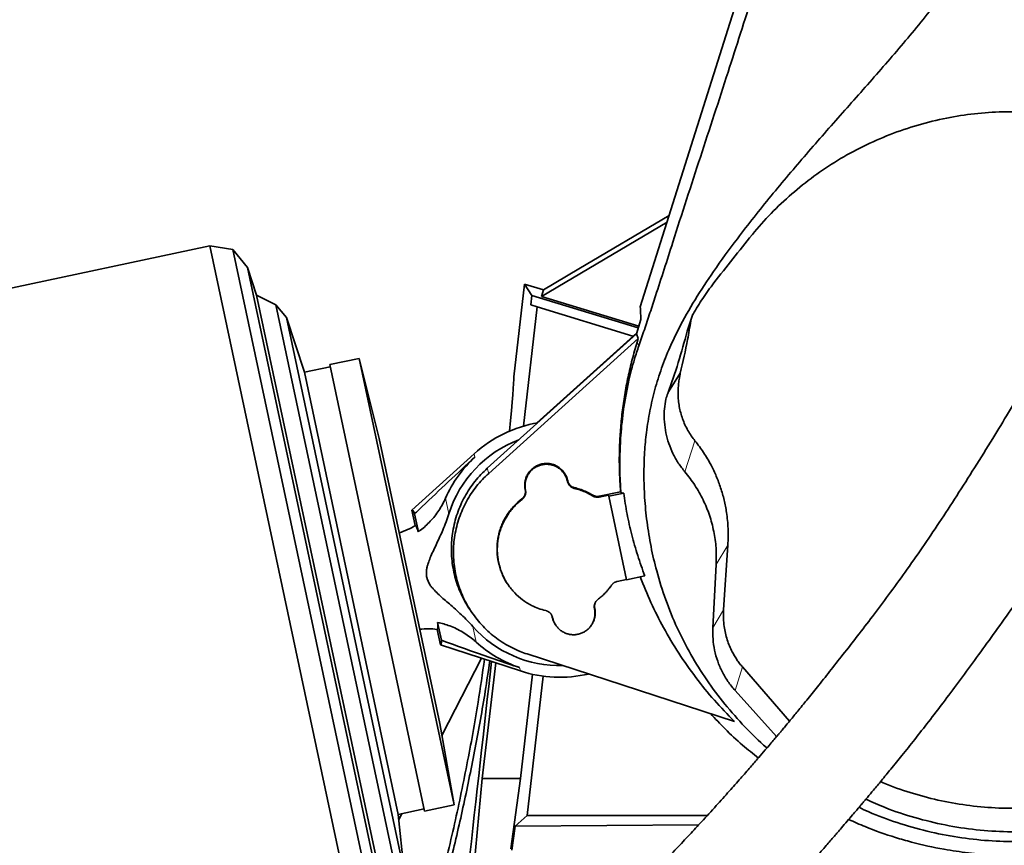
# Model space of a CAD drawing. Header units: millimetres. Extents: x 0 to 14900, y 0 to 10500.
# Tile 9 of 46: x 3291 to 3745, y 5144 to 5523. Entities that reach past the tile are written whole.
import ezdxf

# ---------------------------------------------------------------- set-up
doc = ezdxf.new("R2010")
doc.units = ezdxf.units.MM
doc.header["$LTSCALE"] = 25
doc.styles.add('SLDTEXTSTYLE0', font='TXT', dxfattribs={"width": 0.605})
doc.dimstyles.new('SLDDIMSTYLE0', dxfattribs={"dimtxt": 87.5, "dimasz": 87.5, "dimexe": 0, "dimexo": 0.0625, "dimgap": 21.875, "dimtad": 1, "dimdec": 0, "dimrnd": 1e-09, "dimzin": 12, "dimdsep": 46, "dimtxsty": 'SLDTEXTSTYLE0', "dimsah": 1, "dimcen": 0.09, "dimadec": 0, "dimazin": 3, "dimtfac": 1, "dimtofl": 0, "dimtmove": 0, "dimatfit": 3, "dimfxl": 1, "dimfrac": 2, "dimtolj": 1, "dimtzin": 12, "dimarcsym": 0})

# ---------------------------------------------------------------- blocks, each defined once
blk = doc.blocks.new('_D')
at = {"color": 7, "linetype": 'Continuous', "lineweight": 0}
for p, q in [((4339.86, 5274.27), (4339.86, 3924.27)), ((3428.89, 4045.47), (3428.89, 3924.27)), ((4339.86, 3961.77), (3428.89, 3961.77))]:
    blk.add_line(p, q, dxfattribs=at)
at = {"color": 7, "linetype": 'Continuous', "lineweight": 18}
for points in [[(3428.89, 3961.77), (3516.39, 3949.27), (3516.39, 3974.27)], [(4339.86, 3961.77), (4252.36, 3974.27), (4252.36, 3949.27)]]:
    blk.add_solid(points, dxfattribs=at)
at = {"color": 7, "linetype": 'Continuous', "lineweight": 18, "insert": (3784.11, 4074.56), "char_height": 87.5, "attachment_point": 1, "style": 'SLDTEXTSTYLE0'}
blk.add_mtext('911', dxfattribs=at)
blk = doc.blocks.new('_D_1')
at = {"color": 7, "linetype": 'Continuous', "lineweight": 0}
for p, q in [((2278.88, 5274.27), (2278.88, 3956.77)), ((3428.89, 4503.26), (3428.89, 3956.77)), ((2278.88, 3994.27), (3428.89, 3994.27))]:
    blk.add_line(p, q, dxfattribs=at)
at = {"color": 7, "linetype": 'Continuous', "lineweight": 18}
for points in [[(2278.88, 3994.27), (2366.38, 3981.77), (2366.38, 4006.77)], [(3428.89, 3994.27), (3341.39, 4006.77), (3341.39, 3981.77)]]:
    blk.add_solid(points, dxfattribs=at)
at = {"color": 7, "linetype": 'Continuous', "lineweight": 18, "insert": (2720.2, 4107.06), "char_height": 87.5, "attachment_point": 1, "style": 'SLDTEXTSTYLE0'}
blk.add_mtext('1150', dxfattribs=at)
blk = doc.blocks.new('_D_2')
at = {"color": 7, "linetype": 'Continuous', "lineweight": 0}
for p, q in [((1569.42, 5749.71), (1569.42, 3706.77)), ((3428.89, 4045.47), (3428.89, 3706.77)), ((1569.42, 3744.27), (3428.89, 3744.27))]:
    blk.add_line(p, q, dxfattribs=at)
at = {"color": 7, "linetype": 'Continuous', "lineweight": 18}
for points in [[(1569.42, 3744.27), (1656.92, 3731.77), (1656.92, 3756.77)], [(3428.89, 3744.27), (3341.39, 3756.77), (3341.39, 3731.77)]]:
    blk.add_solid(points, dxfattribs=at)
at = {"color": 7, "linetype": 'Continuous', "lineweight": 18, "insert": (2365.47, 3857.06), "char_height": 87.5, "attachment_point": 1, "style": 'SLDTEXTSTYLE0'}
blk.add_mtext('1859', dxfattribs=at)
blk = doc.blocks.new('_D_3')
at = {"color": 7, "linetype": 'Continuous', "lineweight": 0}
for p, q in [((6029.48, 5372.32), (6029.48, 3670.18)), ((3428.89, 4045.47), (3428.89, 3670.18)), ((6029.48, 3707.68), (3428.89, 3707.68))]:
    blk.add_line(p, q, dxfattribs=at)
at = {"color": 7, "linetype": 'Continuous', "lineweight": 18}
for points in [[(3428.89, 3707.68), (3516.39, 3695.18), (3516.39, 3720.18)], [(6029.48, 3707.68), (5941.98, 3720.18), (5941.98, 3695.18)]]:
    blk.add_solid(points, dxfattribs=at)
at = {"color": 7, "linetype": 'Continuous', "lineweight": 18, "insert": (4595.5, 3820.48), "char_height": 87.5, "attachment_point": 1, "style": 'SLDTEXTSTYLE0'}
blk.add_mtext('2601', dxfattribs=at)

msp = doc.modelspace()

# ---------------------------------------------------------------- linework, layer by layer
at = {"color": 7, "linetype": 'Continuous', "lineweight": 35}
for p, q in [((3577.1187201, 5391.3484978), (3636.4978139, 5579.2378779)), ((3548.8889757, 5408.7658218), (3590.3875879, 5433.3343077)), ((3589.4409643, 5430.3389687), (3531.6018501, 5396.0963907)), ((3628.5543406, 5424.4516451), (3628.7057373, 5424.63919)), ((3378.9687656, 5419.4349009), (3167.9533799, 5374.5794705)), ((3389.5874618, 5417.7531992), (3378.9687656, 5419.4349009)), ((3378.9687656, 5419.4349009), (3449.6628504, 5086.8655903)), ((3396.3534127, 5409.3981567), (3389.5874618, 5417.7531992)), ((3389.5874618, 5417.7531992), (3458.6793576, 5092.7211369)), ((3400.4652088, 5396.7438819), (3396.3534127, 5409.3981567)), ((3396.3534127, 5409.3981567), (3461.4618028, 5103.1058771)), ((3532.5522521, 5399.0939667), (3548.8889757, 5408.7658218)), ((3518.8889757, 5359.1642657), (3523.8555547, 5401.7528139)), ((3523.8555547, 5401.7528139), (3527.2361126, 5396.5816937)), ((3523.8555547, 5401.7528139), (3532.5522521, 5399.0939667)), ((3532.5522521, 5399.0939667), (3531.6018501, 5396.0963907)), ((3409.2818154, 5392.2517337), (3400.4652088, 5396.7438819)), ((3400.4652088, 5396.7438819), (3460.070831, 5116.338516)), ((3527.2361126, 5396.5816937), (3526.7239919, 5392.190245)), ((3576.1902831, 5381.6149018), (3527.2361126, 5396.5816937)), ((3531.6018501, 5396.0963907), (3576.4296746, 5382.3911494)), ((3414.2525475, 5386.4318998), (3409.2818154, 5392.2517337)), ((3409.2818154, 5392.2517337), (3466.2978906, 5124.0284885)), ((3529.6788896, 5391.2868421), (3523.2823087, 5336.4359887)), ((3526.7239919, 5392.190245), (3529.6788896, 5391.2868421)), ((3529.6788896, 5391.2868421), (3573.7546891, 5377.8115179)), ((3422.4502335, 5361.2030773), (3414.2525475, 5386.4318998)), ((3414.2525475, 5386.4318998), (3468.4715593, 5131.3670039)), ((3577.3658292, 5385.4267113), (3575.3426713, 5378.8664474)), ((3601.3874753, 5387.862925), (3598.7408281, 5380.0842439)), ((3601.3874753, 5387.862925), (3601.416556, 5387.9317874)), ((3575.3426713, 5378.8664474), (3506.6957474, 5317.0564796)), ((3576.170083, 5376.6812196), (3507.3281463, 5314.6956613)), ((3575.502734, 5379.3854646), (3529.4514741, 5337.920724)), ((3575.3426713, 5378.8664474), (3576.170083, 5376.6812196)), ((3575.6501233, 5374.9952054), (3576.170083, 5376.6812196)), ((3447.7580173, 5367.605083), (3434.164671, 5364.7155525)), ((3456.9571089, 5330.7114845), (3447.7580173, 5367.605083)), ((3447.7580173, 5367.605083), (3491.4220109, 5162.1946265)), ((3434.3725947, 5363.7374074), (3422.4502335, 5361.2030773)), ((3434.164671, 5364.7155525), (3477.8286645, 5159.3050959)), ((3422.4502335, 5361.2030773), (3465.6983795, 5157.7489108)), ((3595.5551359, 5360.8179318), (3590.0394635, 5352.1498233)), ((3588.189824, 5343.3756252), (3588.835336, 5348.7989035)), ((3456.9571089, 5330.7114845), (3484.8188952, 5199.6400503)), ((3500.6530199, 5323.7262692), (3471.9309131, 5297.8403745)), ((3543.5920363, 5310.9513408), (3543.5677325, 5311.0656807)), ((3543.7207067, 5311.2084432), (3543.696403, 5311.3227832)), ((3524.133451, 5307.1645494), (3524.1577547, 5307.0502094)), ((3524.2621215, 5306.9626062), (3524.2864252, 5306.8482662)), ((3568.0278261, 5306.2711809), (3558.1486012, 5304.1712868)), ((3562.4781713, 5304.7269945), (3558.1758466, 5303.8125071)), ((3562.5967988, 5304.1688961), (3562.4781713, 5304.7269945)), ((3569.5016146, 5305.63656), (3562.5967988, 5304.1688961)), ((3562.5967988, 5304.1688961), (3570.770451, 5265.7148856)), ((3568.1700624, 5305.9316568), (3568.0278261, 5306.2711809)), ((3569.5016146, 5305.63656), (3568.1700624, 5305.9316568)), ((3471.9309131, 5297.8403745), (3473.4567063, 5290.6625181)), ((3473.2052271, 5296.0494356), (3474.9525236, 5287.8295513)), ((3617.4383617, 5281.7348244), (3615.4548234, 5251.9205031)), ((3612.0686794, 5272.706745), (3610.5468607, 5243.6687156)), ((3516.404852, 5263.254927), (3516.5138033, 5263.0995044)), ((3566.4378235, 5264.9451169), (3570.7397099, 5265.8595111)), ((3570.770451, 5265.7148856), (3579.2114987, 5267.5090857)), ((3563.1793003, 5262.2590403), (3563.2847352, 5262.4095928)), ((3499.211262, 5251.1977967), (3499.9858523, 5250.0928244)), ((3556.1711045, 5252.6339272), (3556.1468008, 5252.7482672)), ((3485.5630185, 5237.9141311), (3483.815722, 5246.1340153)), ((3536.5838487, 5248.5900333), (3536.6081525, 5248.4756934)), ((3536.7125192, 5248.3880902), (3536.7368229, 5248.2737502)), ((3485.1273684, 5235.7597059), (3483.6015752, 5242.9375624)), ((3485.1273684, 5235.7597059), (3521.8953563, 5223.7950066)), ((3524.9930522, 5231.5989193), (3620.4342486, 5200.5881948)), ((3504.0509353, 5229.6017734), (3485.8018061, 5194.0660888)), ((3510.5759321, 5227.4784691), (3504.3706016, 5174.2675931)), ((3521.9063565, 5174.2675931), (3527.5043868, 5222.2708525)), ((3624.1647014, 5225.6278101), (3645.7791065, 5200.6418264)), ((3524.963708, 5157.2760975), (3532.4422936, 5221.405169)), ((3620.7662491, 5214.8100531), (3639.8804719, 5193.581558)), ((3491.4220109, 5162.1946265), (3484.8188952, 5199.6400503)), ((3504.3706016, 5174.2675931), (3500.4172923, 5132.7848523)), ((3504.3706016, 5174.2675931), (3521.9063565, 5174.2675931)), ((3517.4483931, 5141.9483628), (3521.9063565, 5174.2675931)), ((3465.6983795, 5157.7489108), (3477.6207407, 5160.2832409)), ((3477.8286645, 5159.3050959), (3491.4220109, 5162.1946265)), ((3468.4715593, 5131.3670039), (3465.6983795, 5157.7489108)), ((3467.3293934, 5158.0956146), (3465.9452533, 5155.4003427)), ((3519.548491, 5152.4556924), (3524.963708, 5157.2760975)), ((3607.9317592, 5157.2760975), (3524.963708, 5157.2760975)), ((3518.0038492, 5141.3243664), (3519.548491, 5152.4556924)), ((3603.971952, 5152.9680908), (3519.548491, 5152.4556924))]:
    msp.add_line(p, q, dxfattribs=at)
at = {"color": 8, "linetype": 'Continuous', "lineweight": 18}
for p, q in [((3576.4337846, 5373.320337), (3575.6501233, 5374.9952054)), ((3597.6466044, 5315.3869273), (3602.2908881, 5329.6728009)), ((3500.6530199, 5323.7262692), (3500.9759277, 5322.2071997)), ((3507.3281463, 5314.6956613), (3506.6957474, 5317.0564796)), ((3543.5677325, 5311.0656807), (3543.696403, 5311.3227832)), ((3543.5920363, 5310.9513408), (3543.7207067, 5311.2084432)), ((3524.2621215, 5306.9626062), (3524.133451, 5307.1645494)), ((3524.1577547, 5307.0502094), (3524.2864252, 5306.8482662)), ((3546.7265069, 5308.1442292), (3546.6967988, 5307.7859978)), ((3555.1681619, 5304.3250654), (3555.2363876, 5304.6675574)), ((3558.1486012, 5304.1712868), (3558.1758466, 5303.8125071)), ((3487.4585479, 5303.3112189), (3488.9880845, 5296.1157523)), ((3522.7373048, 5302.6932849), (3522.6581478, 5303.0283415)), ((3612.0686794, 5272.706745), (3617.4383617, 5281.7348244)), ((3556.042434, 5252.3768247), (3556.1711045, 5252.6339272)), ((3615.4548234, 5251.9205031), (3610.5468607, 5243.6687156)), ((3536.7125192, 5248.3880902), (3536.5838487, 5248.5900333)), ((3536.7368229, 5248.2737502), (3536.6081525, 5248.4756934)), ((3500.0081924, 5244.2733712), (3501.5377289, 5237.0779046)), ((3521.5724485, 5225.314076), (3521.8953563, 5223.7950066)), ((3620.7662491, 5214.8100531), (3624.1647014, 5225.6278101))]:
    msp.add_line(p, q, dxfattribs=at)
at = {"color": 7, "linetype": 'Continuous', "lineweight": 18}
msp.add_arc((3748.8889757, 5324.2675931), 1470.0106292, 103.9946004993, 206.0053995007, dxfattribs=at)
at = {"color": 7, "linetype": 'Continuous', "lineweight": 35}
for centre, radius, start, end in [((3540.1522777, 5279.8992383), 59, 99.936214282, 132.026862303), ((3540.1522777, 5279.8992383), 53.6726187, 110.681469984, 162.413964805), ((3540.1522777, 5279.8992383), 57.6606452, 132.799087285, 156.044280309), ((3455.4595571, 5320.6808895), 35, 287.822842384, 300.94758554), ((3479.3707917, 5208.1942109), 35, 83.057701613, 96.178573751), ((3540.1522777, 5279.8992383), 53.6726187, 221.587451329, 271.414260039), ((3540.1522777, 5279.8992383), 57.6606452, 227.957135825, 251.202328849), ((3540.1522777, 5279.8992383), 59, 251.974553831, 282.909525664)]:
    msp.add_arc(centre, radius, start, end, dxfattribs=at)
for centre, major_axis, ratio, start_param, end_param in [((3428.8889757, 4587.4118514), (89.8783008, 772.8257276), 0.0060541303, 6.0233012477, 6.2311753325), ((3478.6170068, 5266.8187179), (-6.6036229, 31.0657154), 0.0699839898, 5.9225779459, 6.3236111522), ((3478.6170068, 5266.8187179), (-6.6036229, 31.0657154), 0.0699839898, 3.1011668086, 3.5022000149), ((3428.8889757, 4587.4118514), (123.8323255, 1064.7821136), 0.0060541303, 5.2511419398, 5.3587495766)]:
    msp.add_ellipse(centre, major_axis=major_axis, ratio=ratio, start_param=start_param, end_param=end_param, dxfattribs=at)
for points, knots in [([(3576.4337846, 5373.320337), (3577.286543, 5375.7967891), (3578.9940364, 5380.7554337), (3581.5815158, 5388.5197539), (3584.6284021, 5397.8221502), (3588.1257342, 5408.6719038), (3592.8678186, 5423.4742504), (3598.4213394, 5440.6883027), (3604.7888697, 5460.2308368), (3611.1609883, 5479.7113999), (3617.3217944, 5498.6605021), (3623.2520574, 5517.1371162), (3628.9537822, 5535.0690812), (3634.6419658, 5553.0513208), (3638.4403064, 5565.0353698), (3640.339467, 5571.0273634)], [0, 0, 0, 0, 0.0401590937, 0.0804112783, 0.1206341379, 0.1824796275, 0.2443431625, 0.3435556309, 0.4427752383, 0.5420636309, 0.6413351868, 0.7309212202, 0.8205221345, 0.9102615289, 1, 1, 1, 1]), ([(3635.4606222, 5188.3722052), (3635.3763302, 5188.4408422), (3631.7259398, 5191.413269), (3625.146625, 5198.0982963), (3615.8852675, 5208.4229852), (3607.5826825, 5219.5794674), (3600.2378073, 5231.3070439), (3593.8972652, 5243.6340439), (3588.6397674, 5256.4923753), (3584.7166199, 5269.0109515), (3581.9384203, 5280.9693524), (3580.0971176, 5292.2680415), (3579.0368982, 5303.3249399), (3578.6862438, 5314.0866294), (3578.993727, 5324.0675085), (3579.9146646, 5333.8872575), (3581.4498039, 5343.5125785), (3583.7485034, 5353.3971942), (3586.8078123, 5363.1444586), (3590.5183722, 5372.4445622), (3595.5831992, 5383.0037949), (3602.2283103, 5394.6978774), (3611.3047116, 5408.5018885), (3622.9784666, 5424.4222245), (3637.2579511, 5442.4334558), (3653.5238687, 5461.638885), (3670.2190935, 5480.5496717), (3686.9941904, 5499.3908733), (3703.4520159, 5518.5070875), (3713.8344867, 5531.702421), (3719.0279483, 5538.302917)], [0, 0, 0, 0, 0.00077024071, 0.03335642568, 0.06651308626, 0.09967023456, 0.13275733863, 0.16584339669, 0.19952256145, 0.23320464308, 0.26103060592, 0.28888665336, 0.31671478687, 0.34221276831, 0.3677090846, 0.38989444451, 0.41456686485, 0.43923778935, 0.46437934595, 0.48952231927, 0.51265212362, 0.55018252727, 0.58787808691, 0.63331836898, 0.69417518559, 0.75533473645, 0.81649014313, 0.87764741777, 0.9387974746, 1, 1, 1, 1]), ([(3628.7057373, 5424.63919), (3631.5266946, 5427.9039109), (3637.1783331, 5434.4446062), (3646.7053123, 5443.3508809), (3656.9149237, 5451.51529), (3667.9053056, 5458.8557876), (3679.6362045, 5465.2810251), (3692.0403935, 5470.7320714), (3704.9143724, 5475.1100825), (3717.9244728, 5478.2973512), (3730.9714946, 5480.2938478), (3743.9529784, 5481.1818508), (3756.9894046, 5480.9993889), (3769.5995759, 5479.7390534), (3781.7180699, 5477.5803617), (3789.3784924, 5475.4313653), (3793.208701, 5474.3568679)], [0, 0, 0, 0, 0.07257076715, 0.14539168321, 0.21820315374, 0.2907609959, 0.36504969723, 0.43963242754, 0.51420332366, 0.58847582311, 0.65893578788, 0.72966511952, 0.80038857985, 0.87084050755, 0.93542029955, 1, 1, 1, 1]), ([(3926.9748263, 5474.8943118), (3926.6383431, 5466.9212037), (3925.6288237, 5443.0002199), (3923.653449, 5411.1464341), (3922.234364, 5379.1330974), (3921.6323425, 5356.9762434), (3921.0827848, 5337.7342516), (3920.3354073, 5322.0409176), (3919.2655463, 5307.8844785), (3917.7894262, 5294.7705162), (3915.9379143, 5283.0165481), (3913.8147815, 5272.6288875), (3911.417731, 5263.1764691), (3908.5306828, 5253.9135278), (3905.110342, 5244.8867766), (3901.1509355, 5236.2489518), (3895.8463808, 5226.5486621), (3888.9047406, 5215.9484224), (3879.9699746, 5204.5269747), (3869.9710778, 5193.7420173), (3859.0714192, 5183.9192849), (3847.4130248, 5175.1549954), (3835.128184, 5167.4597185), (3822.0493622, 5160.7499197), (3808.4842905, 5155.2163449), (3794.6192048, 5150.9014962), (3780.5945642, 5147.7766623), (3766.1780272, 5145.8097642), (3751.7079644, 5145.0649152), (3737.3555491, 5145.5245112), (3723.2219288, 5147.128873), (3709.1644144, 5149.8905363), (3695.4814786, 5153.8489129), (3685.0030619, 5157.5996323), (3679.3284295, 5160.3313321), (3677.8295682, 5161.052866)], [0, 0, 0, 0, 0.0484195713, 0.1452687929, 0.1936924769, 0.2428509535, 0.2797214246, 0.3104646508, 0.3381785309, 0.365889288, 0.3905865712, 0.4104411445, 0.43029383, 0.4498168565, 0.4693536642, 0.4888673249, 0.5074076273, 0.5362796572, 0.5653611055, 0.5947493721, 0.6245805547, 0.6531276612, 0.6816748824, 0.7106468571, 0.7400628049, 0.7679813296, 0.7958994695, 0.8241531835, 0.8528921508, 0.8802516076, 0.9076110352, 0.9354775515, 0.9633441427, 0.9903179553, 1, 1, 1, 1]), ([(3611.0137089, 5402.3375386), (3613.9102881, 5406.0427862), (3619.7037388, 5413.4536552), (3625.6040407, 5420.7855251), (3628.5543406, 5424.4516451)], [0, 0, 0, 0, 0.4999747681, 1, 1, 1, 1]), ([(3780.6500312, 5401.0142653), (3779.5702893, 5399.0448541), (3775.9068153, 5392.362807), (3769.5715014, 5381.3398751), (3761.8242105, 5368.0225412), (3754.220707, 5355.2054715), (3746.7813263, 5342.8432359), (3739.0931264, 5330.2565136), (3731.1658657, 5317.5003157), (3722.9840882, 5304.6231993), (3714.9749488, 5292.3534279), (3707.0712112, 5280.6283584), (3699.2515096, 5269.4765413), (3691.5856297, 5258.9425652), (3684.2125224, 5249.1116733), (3677.1992801, 5239.9751294), (3670.6057281, 5231.5082647), (3664.4793667, 5223.733402), (3658.9207005, 5216.7631596), (3654.0255543, 5210.6946484), (3649.8579575, 5205.5836949), (3646.4111601, 5201.3984231), (3643.8831077, 5198.3553755), (3642.1450415, 5196.275998), (3641.020713, 5194.9357423), (3639.9332014, 5193.643074), (3638.6082121, 5192.0730935), (3636.8043544, 5189.9451649), (3634.4241747, 5187.1537194), (3631.3867134, 5183.6179), (3627.617957, 5179.2713205), (3623.103958, 5174.1223277), (3617.8417101, 5168.1952578), (3611.8296721, 5161.5184528), (3605.7218339, 5154.8392846), (3599.6276442, 5148.2748005), (3593.6454309, 5141.9225554), (3587.2397747, 5135.2258049), (3580.9187852, 5128.7286515), (3574.7249745, 5122.4645705), (3568.7016022, 5116.4695594), (3562.9332158, 5110.8114341), (3559.2654375, 5107.2929373), (3557.6204053, 5105.7148592)], [0, 0, 0, 0, 0.0176400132, 0.0598510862, 0.1012400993, 0.1416975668, 0.1810753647, 0.2192277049, 0.2624538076, 0.3036668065, 0.3428004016, 0.379861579, 0.4156128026, 0.4493392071, 0.4810435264, 0.5107035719, 0.5383012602, 0.5638745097, 0.5870473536, 0.6069911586, 0.623889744, 0.6377848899, 0.6487030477, 0.6543353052, 0.6586529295, 0.6621798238, 0.6673598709, 0.6745017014, 0.6837177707, 0.6957153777, 0.7106171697, 0.7284302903, 0.7491741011, 0.7728877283, 0.799644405, 0.8217887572, 0.8458054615, 0.8718114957, 0.899962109, 0.9241600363, 0.9499791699, 0.9775651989, 1, 1, 1, 1]), ([(3601.416556, 5387.9317874), (3602.8678993, 5390.3873547), (3605.8033847, 5395.3539825), (3609.2640453, 5399.9924112), (3611.0137089, 5402.3375386)], [0, 0, 0, 0, 0.494413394, 1, 1, 1, 1]), ([(3577.118234, 5391.3470114), (3577.1755464, 5390.2911565), (3577.2791747, 5388.3820336), (3577.3390627, 5386.3395734), (3577.3658292, 5385.4267113)], [0, 0, 0, 0, 0.5530575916, 1, 1, 1, 1]), ([(3592.2307147, 5069.6385617), (3593.8814126, 5071.2225419), (3597.6267213, 5074.8164733), (3603.5440289, 5080.6173369), (3609.7863806, 5086.8234974), (3616.2208171, 5093.3214294), (3622.8029587, 5100.0751365), (3629.485206, 5107.0489209), (3635.7337523, 5113.6746025), (3641.7861001, 5120.1885552), (3647.5989474, 5126.5377777), (3653.1260124, 5132.6635822), (3658.0787641, 5138.2243415), (3662.4609443, 5143.19995), (3666.2762544, 5147.573886), (3669.5279455, 5151.3321858), (3672.3274156, 5154.5896886), (3674.6783479, 5157.3410486), (3676.59875, 5159.5993834), (3678.0145986, 5161.2704065), (3679.1643943, 5162.6308827), (3680.3327627, 5164.016404), (3682.1313901, 5166.1552655), (3684.7641793, 5169.3004484), (3688.3708898, 5173.6407304), (3692.7450853, 5178.9574728), (3697.8784857, 5185.2787887), (3703.6797308, 5192.5412685), (3710.0123968, 5200.6262526), (3716.7297116, 5209.4005694), (3723.7705906, 5218.8143612), (3731.1141479, 5228.8056284), (3738.7882353, 5239.3882815), (3746.828473, 5250.5911384), (3755.2932285, 5262.5215494), (3764.1639403, 5275.3027986), (3773.3593102, 5288.975972), (3782.7820024, 5303.576056), (3792.2696846, 5319.0306402), (3801.7235268, 5335.3346455), (3811.0236373, 5352.4700627), (3818.8633292, 5367.8023187), (3823.4082192, 5377.4363295), (3825.1296012, 5381.0852215)], [0, 0, 0, 0, 0.0213710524, 0.0484893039, 0.0739286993, 0.0978217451, 0.1256799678, 0.1514658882, 0.1753110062, 0.1973158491, 0.2203059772, 0.2410711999, 0.2596699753, 0.2761407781, 0.2905051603, 0.3027732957, 0.3129481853, 0.3222591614, 0.329500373, 0.3348184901, 0.3384067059, 0.3426281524, 0.3481771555, 0.3589993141, 0.3728359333, 0.3897078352, 0.4096392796, 0.4327298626, 0.4581391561, 0.4854443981, 0.5147054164, 0.5460010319, 0.5787642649, 0.6135482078, 0.6503464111, 0.6891426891, 0.7307642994, 0.7744073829, 0.8200375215, 0.8676249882, 0.9171527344, 0.9686215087, 1, 1, 1, 1]), ([(3600.3566269, 5384.8331895), (3599.8977894, 5381.9973429), (3598.5933276, 5373.935112), (3596.7500503, 5365.9768911), (3595.5551359, 5360.8179318)], [0, 0, 0, 0, 0.3517446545, 1, 1, 1, 1]), ([(3598.7408281, 5380.0842439), (3597.4116385, 5375.2661983), (3594.7506322, 5365.6205841), (3591.2032148, 5355.2609595), (3589.1574299, 5349.6779132), (3588.835336, 5348.7989035)], [0, 0, 0, 0, 0.4567860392, 0.9144749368, 1, 1, 1, 1]), ([(3568.0278261, 5306.2711809), (3567.9177161, 5307.824182), (3567.7139497, 5310.6981244), (3567.488589, 5316.2263843), (3567.4213674, 5322.8647459), (3567.6895879, 5330.8464857), (3568.3059299, 5338.8605519), (3569.282392, 5346.912667), (3570.6248265, 5354.9874475), (3572.3410976, 5363.0454931), (3574.0603802, 5369.7124405), (3575.2524242, 5373.6736393), (3575.6501233, 5374.9952054)], [0, 0, 0, 0, 0.067150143, 0.1242662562, 0.2386243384, 0.3534109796, 0.4686293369, 0.5852083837, 0.7031574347, 0.8215779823, 0.9404734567, 1, 1, 1, 1]), ([(3568.1700624, 5305.9316568), (3568.0384587, 5308.0896866), (3567.7084651, 5313.5008996), (3567.6426633, 5322.2308375), (3568.1010197, 5332.8983421), (3569.1233079, 5342.5118862), (3570.5106659, 5350.9919113), (3572.1037842, 5358.6897065), (3574.0644763, 5366.2097672), (3575.7558686, 5371.2858323), (3576.4337846, 5373.320337)], [0, 0, 0, 0, 0.093925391, 0.2355158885, 0.3771179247, 0.554801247, 0.6528360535, 0.7508461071, 0.9001382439, 1, 1, 1, 1]), ([(3602.2908881, 5329.6728009), (3601.7040041, 5330.4302876), (3600.5260388, 5331.9506785), (3598.9971797, 5334.4305772), (3597.6534004, 5337.0526999), (3596.5456991, 5339.7766568), (3595.6737685, 5342.561362), (3595.0361369, 5345.3999834), (3594.6298092, 5348.3146564), (3594.4761727, 5351.0833598), (3594.5304841, 5353.6670156), (3594.7325171, 5356.0583145), (3595.1269231, 5358.4371243), (3595.4123512, 5360.0240672), (3595.5551359, 5360.8179318)], [0, 0, 0, 0, 0.0870413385, 0.1747051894, 0.2643112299, 0.3545790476, 0.4416152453, 0.5292412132, 0.6187024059, 0.7087889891, 0.7809520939, 0.853438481, 0.9266829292, 1, 1, 1, 1]), ([(3588.189824, 5343.3756252), (3588.1625999, 5341.6950132), (3588.1082237, 5338.3382403), (3588.8322187, 5333.3326577), (3590.1314257, 5328.4529414), (3592.0554594, 5323.7835957), (3594.5131354, 5319.3629687), (3596.603927, 5316.7099749), (3597.6466044, 5315.3869273)], [0, 0, 0, 0, 0.1683961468, 0.3363462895, 0.5035718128, 0.6699842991, 0.8354212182, 1, 1, 1, 1]), ([(3602.2908881, 5329.6728009), (3602.9810298, 5328.8005687), (3604.3630236, 5327.0539424), (3606.2731662, 5324.299463), (3608.0611021, 5321.4488424), (3610.0797214, 5317.8351624), (3612.189799, 5313.3881582), (3614.2110286, 5308.0161228), (3615.7930627, 5302.4273438), (3616.7700768, 5297.3768602), (3617.3110368, 5292.9716456), (3617.5630868, 5289.2470837), (3617.6295347, 5285.4951698), (3617.502148, 5282.9894923), (3617.4383617, 5281.7348244)], [0, 0, 0, 0, 0.0648270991, 0.129814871, 0.195289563, 0.2609272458, 0.3710258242, 0.4818910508, 0.5951539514, 0.7092355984, 0.7814006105, 0.8537734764, 0.926779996, 1, 1, 1, 1]), ([(3473.2052271, 5296.0494356), (3474.3848127, 5297.1877227), (3483.5358106, 5306.0183355), (3492.8566056, 5314.6704038), (3500.9759277, 5322.2071997)], [0, 0, 0, 0, 0.1289023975, 1, 1, 1, 1]), ([(3543.696403, 5311.3227832), (3543.6199528, 5311.6383882), (3543.4663163, 5312.2726371), (3543.1155622, 5313.2007297), (3542.6731802, 5314.1062291), (3542.1665239, 5314.9179522), (3541.4523634, 5315.8568878), (3540.6607828, 5316.6634346), (3539.7773369, 5317.359629), (3539.0750675, 5317.8229355), (3538.3384969, 5318.2252129), (3537.5614629, 5318.5682535), (3536.7597209, 5318.8427812), (3535.668955, 5319.1164803), (3534.5472226, 5319.2516403), (3533.4226179, 5319.2433832), (3532.3027633, 5319.1405699), (3531.1994577, 5318.8968915), (3530.1408414, 5318.5169522), (3529.3757449, 5318.166997), (3528.6440808, 5317.755729), (3527.9412876, 5317.278597), (3527.2834011, 5316.7442731), (3526.4730064, 5315.9643005), (3525.7636152, 5315.0846208), (3525.1745339, 5314.1264387), (3524.6680816, 5313.122393), (3524.2900042, 5312.057748), (3524.0510509, 5310.9588443), (3523.9423526, 5310.1247643), (3523.9029846, 5309.286541), (3523.935822, 5308.4381055), (3524.0214236, 5307.7278416), (3524.1053476, 5307.3058578), (3524.133451, 5307.1645494)], [0, 0, 0, 0, 0.0310023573, 0.0623032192, 0.0945658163, 0.1271653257, 0.1535418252, 0.2071904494, 0.2345270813, 0.2609107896, 0.2874780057, 0.3146233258, 0.3419686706, 0.368340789, 0.4219808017, 0.4493125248, 0.4756863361, 0.5293290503, 0.5566622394, 0.5830480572, 0.6096172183, 0.6367647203, 0.664112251, 0.6904891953, 0.744139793, 0.7714773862, 0.7978486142, 0.8514862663, 0.8788166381, 0.9051954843, 0.931757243, 0.9588967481, 0.9862358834, 1, 1, 1, 1]), ([(3543.5677325, 5311.0656807), (3543.5046825, 5311.3308422), (3543.378145, 5311.8630043), (3543.103003, 5312.6443721), (3542.7636642, 5313.4101965), (3542.3597114, 5314.1422943), (3541.7441399, 5315.0655838), (3541.0139816, 5315.9083583), (3540.1865189, 5316.6480164), (3539.3000507, 5317.3155519), (3538.3322597, 5317.8690142), (3537.3067557, 5318.2932864), (3536.2491977, 5318.6297608), (3535.1525712, 5318.8318589), (3534.0442502, 5318.8928832), (3533.2142913, 5318.8685028), (3532.3911871, 5318.775503), (3531.5690347, 5318.6115779), (3530.7657784, 5318.3783802), (3529.7295786, 5317.9804524), (3528.7469528, 5317.4530869), (3527.8435307, 5316.808194), (3526.9976286, 5316.0898384), (3526.245139, 5315.2671121), (3525.6060088, 5314.3598105), (3525.1869116, 5313.6432594), (3524.8295102, 5312.8962732), (3524.5328944, 5312.1124359), (3524.3047704, 5311.3079255), (3524.1464973, 5310.4930016), (3524.056383, 5309.6696719), (3524.0370263, 5308.8320184), (3524.0880232, 5307.922688), (3524.200291, 5307.3035762), (3524.2621215, 5306.9626062)], [0, 0, 0, 0, 0.026374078, 0.052931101, 0.08006569, 0.1073999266, 0.1337739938, 0.1874186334, 0.2147532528, 0.2411243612, 0.2947620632, 0.3220924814, 0.3484683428, 0.4021152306, 0.4294506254, 0.4558387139, 0.4824102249, 0.5095601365, 0.5369101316, 0.5632874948, 0.6169388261, 0.6442767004, 0.6706491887, 0.7242893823, 0.7516211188, 0.7780014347, 0.8045647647, 0.8317060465, 0.8590470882, 0.8854287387, 0.9119938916, 0.9391371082, 0.9664803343, 1, 1, 1, 1]), ([(3506.6957474, 5317.0564796), (3505.6912586, 5316.1072662), (3503.6753004, 5314.202243), (3500.9423291, 5311.0124034), (3498.4391169, 5307.5807924), (3496.2479876, 5303.9470277), (3494.3816772, 5300.1671095), (3492.8439791, 5296.2654173), (3491.6280256, 5292.2044882), (3490.7647183, 5288.0677717), (3490.2527338, 5283.8821726), (3490.0936056, 5279.6872947), (3490.2911264, 5275.443622), (3490.8461214, 5271.2469662), (3491.7506622, 5267.1275702), (3492.991524, 5263.1195377), (3494.5739496, 5259.1823125), (3496.5069172, 5255.4231128), (3498.0792692, 5252.7542931), (3499.0732539, 5251.4275466), (3499.237097, 5251.2088528)], [0, 0, 0, 0, 0.0571991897, 0.1147958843, 0.1736460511, 0.2329311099, 0.2902795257, 0.3480271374, 0.406396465, 0.4656163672, 0.5228107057, 0.580822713, 0.6392507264, 0.6985295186, 0.7559115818, 0.8136963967, 0.8721017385, 0.9313597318, 0.9886857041, 1, 1, 1, 1]), ([(3507.3281463, 5314.6956613), (3506.3427718, 5313.7645132), (3504.3651756, 5311.8957463), (3501.6841972, 5308.7666283), (3499.2286008, 5305.4003435), (3497.0791315, 5301.8357276), (3495.2482966, 5298.1277043), (3493.7398305, 5294.300184), (3492.5470136, 5290.3164405), (3491.7001873, 5286.2584401), (3491.1992422, 5282.1624426), (3491.0419725, 5278.0477226), (3491.2345806, 5273.8848768), (3491.7796769, 5269.763294), (3492.667735, 5265.7179424), (3493.8840447, 5261.7855609), (3495.443584, 5257.9229741), (3497.3178103, 5254.2256501), (3499.4918, 5250.7099883), (3501.9370495, 5247.4040114), (3504.6809686, 5244.281956), (3507.6722404, 5241.4142719), (3510.890538, 5238.8100874), (3514.2961702, 5236.4962735), (3517.929047, 5234.4588264), (3521.5029153, 5232.8131007), (3523.911183, 5231.9752901), (3524.9930522, 5231.5989193)], [0, 0, 0, 0, 0.0395814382, 0.0794379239, 0.1201617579, 0.1611865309, 0.2008719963, 0.2408337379, 0.281225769, 0.3222064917, 0.3617826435, 0.4016345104, 0.4423544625, 0.4833730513, 0.5229344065, 0.5632045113, 0.6034746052, 0.6444775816, 0.6841448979, 0.7240881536, 0.7644601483, 0.8054207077, 0.8449890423, 0.8852653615, 0.9255419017, 0.9665510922, 1, 1, 1, 1]), ([(3597.6466044, 5315.3869273), (3599.2366319, 5313.3695402), (3602.4249719, 5309.3242538), (3606.1723571, 5302.5830075), (3609.1071454, 5295.4625643), (3611.0882022, 5288.0222299), (3612.1917331, 5280.3891611), (3612.1097467, 5275.270636), (3612.0686794, 5272.706745)], [0, 0, 0, 0, 0.1645719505, 0.3300014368, 0.4964278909, 0.6636720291, 0.8315318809, 1, 1, 1, 1]), ([(3546.6967988, 5307.7859978), (3546.2542819, 5307.9358648), (3545.3692632, 5308.2355938), (3544.3300638, 5309.2103106), (3543.7857901, 5310.1805039), (3543.6324673, 5310.7904887), (3543.5920363, 5310.9513408)], [0, 0, 0, 0, 0.2977898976, 0.5955697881, 0.8933523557, 1, 1, 1, 1]), ([(3543.7207067, 5311.2084432), (3543.8575296, 5310.7772915), (3544.1311711, 5309.915001), (3545.0553055, 5308.8908973), (3545.9842045, 5308.3460627), (3546.5716704, 5308.1863295), (3546.7265069, 5308.1442292)], [0, 0, 0, 0, 0.2978198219, 0.5956306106, 0.893421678, 1, 1, 1, 1]), ([(3522.6581478, 5303.0283415), (3522.7446678, 5303.0971205), (3522.9183089, 5303.2351563), (3523.1578514, 5303.4706729), (3523.3807638, 5303.7269916), (3523.5800479, 5304.0013009), (3523.7542874, 5304.2892313), (3523.9037272, 5304.5898623), (3524.0287946, 5304.9057791), (3524.1260401, 5305.2305387), (3524.1951784, 5305.5599007), (3524.2366649, 5305.8930284), (3524.250053, 5306.2325381), (3524.2354391, 5306.5406815), (3524.2036701, 5306.8138955), (3524.1730783, 5306.9713432), (3524.1577547, 5307.0502094)], [0, 0, 0, 0, 0.0731650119, 0.1468383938, 0.2221131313, 0.2979432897, 0.3711077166, 0.4447779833, 0.5200502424, 0.5958794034, 0.6690386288, 0.7427040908, 0.8179741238, 0.8937985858, 0.9468032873, 1, 1, 1, 1]), ([(3524.2864252, 5306.8482662), (3524.3074702, 5306.7360275), (3524.3497064, 5306.5107701), (3524.3774695, 5306.1648057), (3524.378174, 5305.8138447), (3524.3482554, 5305.4648166), (3524.2895635, 5305.1220921), (3524.2029122, 5304.7862244), (3524.0868855, 5304.4549056), (3523.9431498, 5304.135507), (3523.7743518, 5303.8315328), (3523.581414, 5303.5433283), (3523.3622139, 5303.2691477), (3523.1424011, 5303.0384469), (3522.9328672, 5302.8466627), (3522.8025708, 5302.7444724), (3522.7373048, 5302.6932849)], [0, 0, 0, 0, 0.0731717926, 0.1468520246, 0.2221338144, 0.2979710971, 0.3711423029, 0.4448194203, 0.5200988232, 0.5959352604, 0.6690976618, 0.7427663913, 0.8180400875, 0.8938683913, 0.9468383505, 1, 1, 1, 1]), ([(3555.1681619, 5304.3250654), (3554.0313527, 5304.9577212), (3552.1268328, 5306.0176224), (3549.2583834, 5307.1141728), (3547.5530484, 5307.5614298), (3546.6967988, 5307.7859978)], [0, 0, 0, 0, 0.4243871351, 0.7109844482, 1, 1, 1, 1]), ([(3555.2363876, 5304.6675574), (3554.0997171, 5305.3003636), (3552.1893573, 5306.3638975), (3549.3083512, 5307.4668441), (3547.5895449, 5307.9177984), (3546.7265069, 5308.1442292)], [0, 0, 0, 0, 0.4224564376, 0.7100068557, 1, 1, 1, 1]), ([(3558.1758466, 5303.8125071), (3557.8944343, 5303.7711049), (3557.1557879, 5303.6624332), (3556.0978165, 5303.8388702), (3555.4281758, 5304.1890821), (3555.1681619, 5304.3250654)], [0, 0, 0, 0, 0.273513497, 0.7179135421, 1, 1, 1, 1]), ([(3555.2363876, 5304.6675574), (3555.4886087, 5304.5356848), (3556.1373182, 5304.19651), (3557.161744, 5304.0260323), (3557.8764371, 5304.1312273), (3558.1486012, 5304.1712868)], [0, 0, 0, 0, 0.2825823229, 0.7267983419, 1, 1, 1, 1]), ([(3569.5016146, 5305.63656), (3569.9784133, 5302.4141026), (3570.9338218, 5295.9569473), (3573.1375719, 5286.3702891), (3575.8293843, 5276.8505042), (3578.0829249, 5270.6262128), (3579.2114987, 5267.5090857)], [0, 0, 0, 0, 0.2477680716, 0.4964772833, 0.7478356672, 1, 1, 1, 1]), ([(3474.9525236, 5287.8295513), (3475.2811908, 5288.068557), (3476.4311586, 5288.9048097), (3478.3038354, 5290.4822669), (3480.4962797, 5292.653869), (3482.5251462, 5295.0286242), (3484.3831575, 5297.6096544), (3486.0634612, 5300.3647807), (3486.9924446, 5302.3268036), (3487.4585479, 5303.3112189)], [0, 0, 0, 0, 0.0605523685, 0.2118656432, 0.3642770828, 0.5199599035, 0.6767000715, 0.8377891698, 1, 1, 1, 1]), ([(3522.6581478, 5303.0283415), (3521.4204435, 5301.9990225), (3519.547701, 5300.4415831), (3517.4219614, 5297.9603653), (3515.9722971, 5295.9732671), (3514.7070685, 5293.8794722), (3513.6252776, 5291.7015562), (3512.7211351, 5289.416132), (3511.7850107, 5286.2936082), (3511.2451162, 5283.0614633), (3511.1177496, 5279.8011599), (3511.2672852, 5276.5411029), (3511.8298168, 5273.3120847), (3512.7869196, 5270.1905936), (3514.0183969, 5267.1720605), (3515.2485788, 5264.834201), (3516.3174728, 5263.4010168), (3516.4226716, 5263.2599651)], [0, 0, 0, 0, 0.10830995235, 0.16388135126, 0.21986273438, 0.27407938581, 0.32867368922, 0.38370507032, 0.43963989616, 0.54834075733, 0.60351654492, 0.65949725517, 0.76822952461, 0.82342306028, 0.87942013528, 0.98813272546, 1, 1, 1, 1]), ([(3522.7373048, 5302.6932849), (3522.112937, 5302.1969448), (3520.8598639, 5301.2008164), (3519.1312301, 5299.5013004), (3517.5224863, 5297.6514453), (3515.6095569, 5295.0188392), (3514.0394621, 5292.1611083), (3512.8456583, 5289.1434892), (3512.1447561, 5286.8053364), (3511.6444279, 5284.4234594), (3511.3451827, 5282.0191931), (3511.2493396, 5279.5720894), (3511.3617128, 5277.1336614), (3511.7826215, 5273.9128963), (3512.6104638, 5270.7554732), (3513.8266933, 5267.7401547), (3514.9247852, 5265.566542), (3516.1948186, 5263.503116), (3517.6491015, 5261.5321472), (3519.7916266, 5259.092149), (3522.2369338, 5256.9344791), (3524.9192716, 5255.1059923), (3527.3572539, 5253.7386153), (3530.2426417, 5252.4622007), (3532.4826747, 5251.8572677), (3533.6077567, 5251.5534331)], [0, 0, 0, 0, 0.0365885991, 0.07343138, 0.1110748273, 0.1489959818, 0.2226412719, 0.2599198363, 0.2978104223, 0.3345310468, 0.371507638, 0.4088833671, 0.4468043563, 0.4834019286, 0.5578435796, 0.5957752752, 0.6324987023, 0.6694805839, 0.7068600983, 0.7447839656, 0.818377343, 0.855730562, 0.893628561, 0.9465737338, 1, 1, 1, 1]), ([(3488.9880845, 5296.1157523), (3488.5645863, 5294.8509107), (3487.7165978, 5292.3182647), (3486.2973217, 5288.81951), (3484.8705903, 5285.5753905), (3483.4744002, 5282.5729834), (3482.0593897, 5279.579078), (3480.7591517, 5276.7267558), (3479.8261784, 5274.408685), (3479.2468322, 5272.6393532), (3478.8650474, 5271.1631906), (3478.6561613, 5269.8159763), (3478.6153986, 5268.6211177), (3478.6683538, 5267.7289248), (3478.8125266, 5266.831492), (3479.0545731, 5265.9380118), (3479.4057065, 5265.0369047), (3479.8509426, 5264.1607163), (3480.4681562, 5263.1670338), (3481.2803261, 5262.0866843), (3482.635102, 5260.5457707), (3484.4952183, 5258.738473), (3486.8356583, 5256.6635969), (3489.3657781, 5254.4853976), (3492.0342064, 5252.1654438), (3494.7938572, 5249.6472686), (3497.4784038, 5247.0384676), (3499.1644131, 5245.1956344), (3500.0081924, 5244.2733712)], [0, 0, 0, 0, 0.0639413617, 0.1280325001, 0.1809367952, 0.2338646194, 0.2867859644, 0.3397144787, 0.3841556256, 0.4065037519, 0.4289349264, 0.4572148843, 0.4716427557, 0.4861906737, 0.4999969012, 0.5151537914, 0.5304848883, 0.5462855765, 0.5622091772, 0.5865175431, 0.6109914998, 0.6605268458, 0.7107329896, 0.7609610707, 0.82060098, 0.8802629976, 0.9400764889, 1, 1, 1, 1]), ([(3474.9525236, 5287.8295513), (3474.832942, 5288.1646484), (3474.5927238, 5288.8377988), (3474.2727447, 5289.6114483), (3473.9849082, 5290.2015), (3473.7579818, 5290.5400301), (3473.5814112, 5290.6933916), (3473.4983518, 5290.6728284), (3473.4567063, 5290.6625181)], [0, 0, 0, 0, 0.1755221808, 0.3525929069, 0.5346091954, 0.7183487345, 0.8587818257, 1, 1, 1, 1]), ([(3923.3186598, 5270.071407), (3922.8375753, 5268.3771546), (3921.8753146, 5264.9883269), (3920.1544177, 5259.7633663), (3918.2315506, 5254.4851998), (3915.3586576, 5247.3472232), (3911.2828131, 5238.4994706), (3905.1706868, 5227.247268), (3897.6181965, 5215.5210073), (3889.9401868, 5205.5434594), (3881.5348077, 5195.9487422), (3874.2335704, 5188.6229819), (3864.6556681, 5180.1798052), (3854.6442505, 5172.4208626), (3844.0290829, 5165.5248681), (3832.8540523, 5159.2299054), (3823.4800545, 5154.7161561), (3811.6247248, 5149.9186645), (3799.6473009, 5145.9214834), (3787.4198325, 5142.9322504), (3774.8754682, 5140.680504), (3764.6143735, 5139.5029014), (3751.9278157, 5138.8596697), (3740.6027348, 5138.9847944), (3728.1528211, 5140.0160477), (3715.6351272, 5141.8365716), (3704.4462314, 5144.2998865), (3692.3251469, 5147.8029329), (3682.6098985, 5151.1789309), (3675.5983048, 5154.3458556), (3673.0862987, 5155.4804527)], [0, 0, 0, 0, 0.0181593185, 0.0363220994, 0.0548208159, 0.0733246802, 0.1111316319, 0.1491010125, 0.197224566, 0.245681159, 0.2704201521, 0.3201141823, 0.3450820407, 0.3931257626, 0.4415086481, 0.4662204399, 0.5158658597, 0.5408117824, 0.5883434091, 0.6362104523, 0.6606552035, 0.7097610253, 0.7344351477, 0.7815957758, 0.817463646, 0.8533317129, 0.9020298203, 0.9264961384, 0.9736661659, 1, 1, 1, 1]), ([(3557.5672506, 5256.646146), (3558.0769878, 5257.0475197), (3559.098795, 5257.8521039), (3560.3689375, 5259.0421712), (3561.4296289, 5260.1441416), (3562.2988896, 5261.1377147), (3563.1285496, 5262.1708684), (3563.6416053, 5262.8922603), (3563.8984043, 5263.2533375)], [0, 0, 0, 0, 0.211751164, 0.4244713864, 0.5675995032, 0.7110262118, 0.855360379, 1, 1, 1, 1]), ([(3563.8984043, 5263.2533375), (3563.9825462, 5263.3675743), (3564.1515084, 5263.5969692), (3564.3891274, 5263.8437463), (3564.6211263, 5264.0553637), (3564.8452088, 5264.235302), (3565.1338508, 5264.4297786), (3565.3898361, 5264.5720952), (3565.6151546, 5264.6791474), (3565.804223, 5264.7582381), (3566.0109348, 5264.8319477), (3566.2220969, 5264.895722), (3566.3658456, 5264.9286361), (3566.4378235, 5264.9451169)], [0, 0, 0, 0, 0.13611490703, 0.27332743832, 0.32794711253, 0.43763124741, 0.5488885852, 0.66176186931, 0.71847019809, 0.78835738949, 0.85843871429, 0.92911738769, 1, 1, 1, 1]), ([(3620.4342486, 5200.5881948), (3617.3122473, 5203.7923777), (3611.0683212, 5210.2006652), (3602.5425519, 5220.7062597), (3594.7059171, 5231.8469492), (3587.832381, 5243.4237419), (3581.8819964, 5255.1545608), (3578.6938968, 5263.1120026), (3577.1111016, 5267.0626325)], [0, 0, 0, 0, 0.1677935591, 0.3355830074, 0.5070266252, 0.678471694, 0.8403708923, 1, 1, 1, 1]), ([(3556.042434, 5252.3768247), (3556.0296396, 5252.4357873), (3555.991155, 5252.6131429), (3555.9454986, 5252.9141263), (3555.9229599, 5253.2815145), (3555.9315224, 5253.5907028), (3555.9552666, 5253.8377216), (3555.9901637, 5254.0837328), (3556.0547944, 5254.3895187), (3556.1663021, 5254.7514452), (3556.2879921, 5255.0461651), (3556.4437079, 5255.3593773), (3556.6332373, 5255.6748423), (3556.9160111, 5256.0443008), (3557.2237033, 5256.3698916), (3557.4586544, 5256.5588213), (3557.5672506, 5256.646146)], [0, 0, 0, 0, 0.0377414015, 0.1135236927, 0.190161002, 0.2677077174, 0.3067281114, 0.3453513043, 0.423098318, 0.5019533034, 0.5819465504, 0.6222341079, 0.720725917, 0.8115524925, 0.9128980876, 1, 1, 1, 1]), ([(3556.7078022, 5255.7596502), (3556.6341812, 5255.64015), (3556.494228, 5255.412981), (3556.3397357, 5255.0643808), (3556.2416929, 5254.7833263), (3556.1556096, 5254.4714586), (3556.091577, 5254.1408298), (3556.0574458, 5253.7492215), (3556.0589391, 5253.4515173), (3556.0803078, 5253.1206713), (3556.1185927, 5252.9062508), (3556.1468008, 5252.7482672)], [0, 0, 0, 0, 0.133833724, 0.2544170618, 0.3630548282, 0.4177081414, 0.5631600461, 0.6837370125, 0.7923698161, 0.8470193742, 1, 1, 1, 1]), ([(3533.6077567, 5251.5534331), (3533.6631213, 5251.5398079), (3533.8296712, 5251.4988198), (3534.1035625, 5251.409546), (3534.4255525, 5251.2755089), (3534.6858867, 5251.1398278), (3534.9839116, 5250.9592224), (3535.2652486, 5250.7546988), (3535.5668921, 5250.4833155), (3535.767585, 5250.2690809), (3535.9889995, 5249.9999886), (3536.1868185, 5249.7139153), (3536.3816633, 5249.3579477), (3536.499728, 5249.0892659), (3536.6187333, 5248.7677039), (3536.6727343, 5248.5491262), (3536.7125192, 5248.3880902)], [0, 0, 0, 0, 0.0365586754, 0.1099773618, 0.1844491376, 0.2600004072, 0.2979596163, 0.4078876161, 0.4823559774, 0.5579054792, 0.5958634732, 0.7057915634, 0.7802616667, 0.8558131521, 0.893771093, 1, 1, 1, 1]), ([(3536.5838487, 5248.5900333), (3536.571693, 5248.643882), (3536.5351257, 5248.8058717), (3536.4537311, 5249.0726083), (3536.3303351, 5249.3870364), (3536.2027471, 5249.6408138), (3536.0828491, 5249.8533597), (3536.006249, 5249.9581772), (3535.9634989, 5250.0166753)], [0, 0, 0, 0, 0.1056918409, 0.3179465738, 0.5332454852, 0.751664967, 0.8614054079, 1, 1, 1, 1]), ([(3536.7368229, 5248.2737502), (3536.7998741, 5248.0085877), (3536.9264139, 5247.4764236), (3537.2015386, 5246.6950709), (3537.5409448, 5245.9291877), (3538.0779987, 5244.9555512), (3538.7349257, 5244.0548181), (3539.4963072, 5243.247263), (3540.3239879, 5242.5071256), (3541.2420486, 5241.8746867), (3542.2276343, 5241.3648517), (3542.998711, 5241.0457244), (3543.7915523, 5240.7937254), (3544.5987389, 5240.6093741), (3545.4274287, 5240.492475), (3546.2604079, 5240.4465397), (3547.370099, 5240.4791017), (3548.4724119, 5240.6514094), (3549.5396269, 5240.9612977), (3550.3165136, 5241.2597892), (3551.0618883, 5241.6203195), (3551.7821905, 5242.046715), (3552.6856106, 5242.6914184), (3553.5043301, 5243.4481618), (3554.2181998, 5244.297873), (3554.8575722, 5245.2052188), (3555.3796638, 5246.1905403), (3555.772182, 5247.2288571), (3555.9997874, 5248.0315699), (3556.2114909, 5249.1211763), (3556.2856543, 5250.2342371), (3556.2227859, 5251.2426998), (3556.1427213, 5251.8667484), (3556.0758939, 5252.2066424), (3556.042434, 5252.3768247)], [0, 0, 0, 0, 0.026374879, 0.0529327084, 0.0800681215, 0.1074031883, 0.1604833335, 0.1874256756, 0.2147611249, 0.2678828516, 0.2947736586, 0.3221049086, 0.3485770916, 0.3752340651, 0.4021779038, 0.4295141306, 0.455903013, 0.5095782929, 0.53692911, 0.5634029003, 0.5900620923, 0.6170078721, 0.6443465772, 0.6974228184, 0.7243632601, 0.7516958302, 0.8047882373, 0.8317370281, 0.8590788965, 0.8854613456, 0.9391236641, 0.9664677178, 0.9832106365, 1, 1, 1, 1]), ([(3554.5692446, 5244.8124404), (3554.6047997, 5244.8598949), (3554.8119515, 5245.1363743), (3555.2700711, 5245.9147478), (3555.7434782, 5246.9385591), (3556.0736704, 5248.0139525), (3556.2535285, 5248.8396979), (3556.3991463, 5249.954976), (3556.4023254, 5251.0847757), (3556.2831057, 5252.0706068), (3556.1992013, 5252.4926117), (3556.1711045, 5252.6339272)], [0, 0, 0, 0, 0.0216630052, 0.126213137, 0.3291825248, 0.4322056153, 0.5367281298, 0.6376116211, 0.8428043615, 0.9473603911, 1, 1, 1, 1]), ([(3624.1647014, 5225.6278101), (3623.721146, 5226.1585614), (3622.8325106, 5227.2218883), (3621.615862, 5228.9191234), (3620.4869427, 5230.6892368), (3619.3144148, 5232.7965853), (3618.1613329, 5235.2654773), (3617.1025537, 5238.1323351), (3616.2794606, 5241.1135271), (3615.659416, 5244.4205723), (3615.393937, 5247.3890727), (3615.3551268, 5249.9733958), (3615.4215608, 5251.270873), (3615.4548234, 5251.9205031)], [0, 0, 0, 0, 0.073037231, 0.1463255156, 0.2203776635, 0.2946864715, 0.4008947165, 0.5078438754, 0.6171102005, 0.7271647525, 0.8628121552, 0.9313118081, 1, 1, 1, 1]), ([(3483.815722, 5246.1340153), (3483.8427837, 5245.7792514), (3483.897146, 5245.0665936), (3483.9195229, 5244.229683), (3483.896583, 5243.5735697), (3483.826978, 5243.1720061), (3483.7280557, 5242.9600832), (3483.6438137, 5242.9450832), (3483.6015752, 5242.9375624)], [0, 0, 0, 0, 0.1755221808, 0.3525929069, 0.5346091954, 0.7183487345, 0.8587818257, 1, 1, 1, 1]), ([(3501.5377289, 5237.0779046), (3501.2322436, 5237.3480885), (3500.1235555, 5238.3286584), (3498.0967052, 5239.8978976), (3495.3705722, 5241.6820905), (3492.4673013, 5243.2483215), (3489.5431784, 5244.5057232), (3486.6528714, 5245.4888931), (3484.7635139, 5245.9185026), (3483.815722, 5246.1340153)], [0, 0, 0, 0, 0.0607690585, 0.2205472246, 0.3814199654, 0.5458036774, 0.7114385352, 0.8552437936, 1, 1, 1, 1]), ([(3536.6081525, 5248.4756934), (3536.7417441, 5247.9594471), (3536.9853716, 5247.0179824), (3537.5673523, 5245.8168297), (3537.9719934, 5245.1170426), (3538.194569, 5244.8250153), (3538.1984656, 5244.8199028)], [0, 0, 0, 0, 0.3977414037, 0.7253504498, 0.9951918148, 1, 1, 1, 1]), ([(3538.2010791, 5244.8148073), (3538.2199901, 5244.7878311), (3538.2578058, 5244.7338878), (3538.2924173, 5244.6845139), (3538.3097201, 5244.659831)], [0, 0, 0, 0, 0.5000830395, 1, 1, 1, 1]), ([(3554.4697287, 5244.6601259), (3554.4848509, 5244.6817025), (3554.5151144, 5244.7248829), (3554.5572776, 5244.7850192), (3554.5783724, 5244.8151062)], [0, 0, 0, 0, 0.4996850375, 1, 1, 1, 1]), ([(3610.5468598, 5243.6687156), (3610.521028, 5241.9364889), (3610.4694208, 5238.4758151), (3611.246225, 5233.322085), (3612.6358278, 5228.2972093), (3614.7002327, 5223.4793108), (3617.3579384, 5218.902328), (3619.630032, 5216.17428), (3620.7662484, 5214.8100525)], [0, 0, 0, 0, 0.1672679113, 0.3341708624, 0.4999525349, 0.6661378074, 0.8330439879, 1, 1, 1, 1]), ([(3521.5724485, 5225.314076), (3514.5030939, 5227.7259539), (3502.4670809, 5231.8323249), (3490.5008721, 5236.1375718), (3485.5630185, 5237.9141311)], [0, 0, 0, 0, 0.5873502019, 1, 1, 1, 1]), ([(3505.3819107, 5229.1686597), (3504.4362666, 5222.5881536), (3502.1028341, 5206.350366), (3497.3946492, 5180.5219562), (3491.3603716, 5151.6424693), (3484.3904639, 5122.8081163), (3477.6593083, 5098.2818167), (3471.5935068, 5078.0152947), (3468.1340437, 5067.3248235), (3466.4038762, 5061.9782408)], [0, 0, 0, 0, 0.1166840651, 0.2879248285, 0.4605126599, 0.6331417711, 0.8057120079, 0.9028315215, 1, 1, 1, 1]), ([(3468.1815682, 5061.3780672), (3470.8691303, 5069.7016442), (3476.244304, 5086.3489517), (3483.4529226, 5111.5602644), (3490.0399558, 5136.9426287), (3495.9730609, 5162.5716433), (3501.2186136, 5188.4219301), (3505.1903097, 5210.3774076), (3507.1482233, 5223.7446941), (3507.8261734, 5228.3732702)], [0, 0, 0, 0, 0.15234821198, 0.30469923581, 0.45751769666, 0.61033721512, 0.76437502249, 0.91841215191, 1, 1, 1, 1]), ([(3609.4465172, 5204.1583251), (3611.6512927, 5201.8077933), (3616.3682794, 5196.7789696), (3623.6960372, 5189.9140143), (3629.0255573, 5185.6807769), (3631.4791107, 5183.7319196)], [0, 0, 0, 0, 0.3213859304, 0.6875861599, 1, 1, 1, 1]), ([(3687.7452103, 5172.894246), (3688.1451176, 5172.7079591), (3692.544871, 5170.6584438), (3701.3626226, 5167.7053643), (3714.1467417, 5164.1887907), (3727.2392191, 5161.86976), (3740.4690344, 5160.6254619), (3753.7085215, 5160.5118762), (3766.8704777, 5161.5414394), (3779.8798247, 5163.6633368), (3792.6700358, 5166.8504459), (3805.1671551, 5171.0912313), (3817.2839859, 5176.3940474), (3828.9649118, 5182.6958079), (3840.0816859, 5189.9395026), (3850.3833665, 5197.8322357), (3856.6082031, 5203.67306), (3859.6161676, 5206.4954623)], [0, 0, 0, 0, 0.00712929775, 0.07843605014, 0.14977686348, 0.2213766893, 0.29297620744, 0.36431659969, 0.43507718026, 0.5060874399, 0.57710121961, 0.64786661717, 0.71911673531, 0.79061137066, 0.86211171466, 0.93336964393, 1, 1, 1, 1]), ([(3864.3058862, 5195.1221684), (3860.726134, 5191.9186759), (3853.5800361, 5185.5236882), (3841.8301075, 5177.1247438), (3829.4590943, 5169.7019117), (3816.4766481, 5163.3924853), (3803.0025355, 5158.2196869), (3789.1302049, 5154.2303598), (3774.9652522, 5151.4511432), (3760.6126713, 5149.9044822), (3746.1792985, 5149.6009997), (3731.774574, 5150.5459955), (3717.4993958, 5152.719747), (3703.4855452, 5156.1582348), (3691.244856, 5160.1446078), (3683.9297123, 5163.4608681), (3680.9867695, 5164.7950269)], [0, 0, 0, 0, 0.0745770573, 0.1488748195, 0.2228859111, 0.2966106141, 0.3700588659, 0.4432479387, 0.5162040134, 0.5889595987, 0.6615542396, 0.7340318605, 0.8064406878, 0.8788305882, 0.9512525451, 1, 1, 1, 1])]:
    msp.add_open_spline(points, degree=3, knots=knots, dxfattribs=at)

# ---------------------------------------------------------------- dimensions: what is measured, and where the dimension line sits
at = {"color": 7, "linetype": 'Continuous', "lineweight": 18}
for base, p1, picture, middle in [((3428.8889757, 3744.2675931), (1569.4193386, 5799.7131376), '_D_2', (2499.1541572, 3744.2675931)), ((3428.8889757, 3707.6821677), (6029.4813878, 5422.3178037), '_D_3', (4729.1851818, 3707.6821677)), ((3428.8889757, 3994.2675931), (2278.8783465, 5324.2675931), '_D_1', (2853.8836611, 3994.2675931)), ((3428.8889757, 3961.7675931), (4339.8568016, 5324.2675931), '_D', (3884.3728887, 3961.7675931))]:
    dim = msp.add_linear_dim(base=base, p1=p1, p2=(3428.8889757, 4095.4675931), dimstyle='SLDDIMSTYLE0', dxfattribs=at)
    dim.commit()
    dim.dimension.update_dxf_attribs({"geometry": picture, "text_midpoint": middle, "dimtype": 160})

doc.saveas('drawing.dxf')
